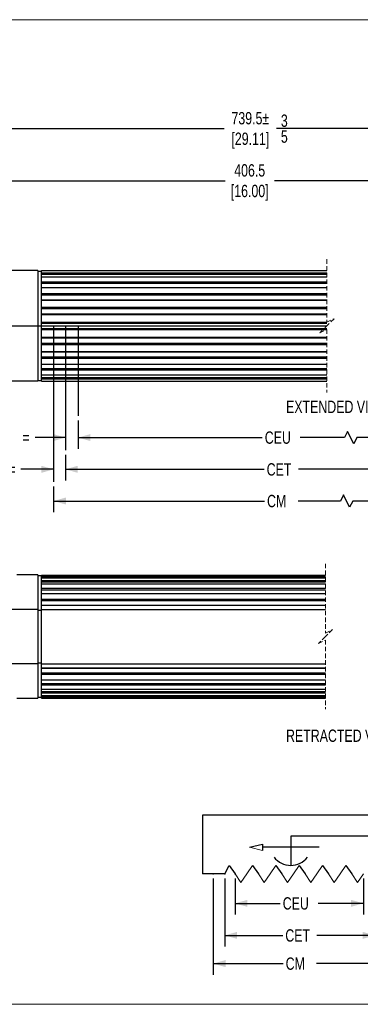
# Model space of a CAD drawing. Header units: millimetres. Extents: x 0 to 432, y 0 to 279.
# Tile 2 of 4: x 150 to 247, y 0 to 279. Entities that reach past the tile are written whole.
import ezdxf

# ---------------------------------------------------------------- set-up
doc = ezdxf.new("R2010")
doc.units = ezdxf.units.MM
doc.header["$PDSIZE"] = -1
doc.linetypes.add('HIDDEN', pattern=[1.905, 1.27, -0.635])
doc.layers.add('DIMENSIONS', color=140, linetype='Continuous', lineweight=25)
doc.layers.add('TEXT', color=140, linetype='Continuous', lineweight=25)
doc.styles.add('SLDTEXTSTYLE0', font='TXT', dxfattribs={"width": 0.75})
doc.dimstyles.new('SLDDIMSTYLE0', dxfattribs={"dimtxt": 3.5, "dimasz": 3.5, "dimexe": 0, "dimexo": 0.0625, "dimgap": 0.875, "dimtad": 0, "dimtih": 1, "dimtoh": 1, "dimdec": 1, "dimrnd": 1e-09, "dimzin": 12, "dimdsep": 46, "dimtxsty": 'SLDTEXTSTYLE0', "dimsah": 1, "dimcen": 0.09, "dimadec": 0, "dimazin": 3, "dimtfac": 1, "dimtdec": 1, "dimtofl": 0, "dimtmove": 0, "dimatfit": 3, "dimfxl": 0, "dimfrac": 2, "dimtolj": 1, "dimtzin": 12, "dimarcsym": 0})
doc.dimstyles.new('SLDDIMSTYLE5', dxfattribs={"dimtxt": 3.5, "dimasz": 3.5, "dimexe": 0, "dimexo": 0.0625, "dimgap": 0.875, "dimtad": 0, "dimtih": 1, "dimtoh": 1, "dimdec": 1, "dimrnd": 1e-09, "dimzin": 12, "dimdsep": 46, "dimtxsty": 'SLDTEXTSTYLE0', "dimsah": 1, "dimcen": 0.09, "dimadec": 0, "dimazin": 3, "dimtfac": 1, "dimtdec": 1, "dimtmove": 0, "dimatfit": 0, "dimfxl": 0, "dimfrac": 2, "dimtolj": 1, "dimtzin": 12, "dimarcsym": 0})

# ---------------------------------------------------------------- blocks, each defined once
blk = doc.blocks.new('_D')
at = {"layer": 'DIMENSIONS'}
for p, q in [((211.37, 35.72), (211.37, 25.48)), ((247.77, 35.72), (247.77, 25.48)), ((211.37, 28.65), (224.18, 28.65)), ((247.77, 28.65), (234.96, 28.65))]:
    blk.add_line(p, q, dxfattribs=at)
for points in [[(211.37, 28.65), (214.87, 27.65), (214.87, 29.65)], [(247.77, 28.65), (244.27, 29.65), (244.27, 27.65)]]:
    blk.add_solid(points, dxfattribs=at)
at = {"layer": 'DIMENSIONS', "insert": (224.89, 30.39), "char_height": 3.5, "attachment_point": 1, "style": 'SLDTEXTSTYLE0'}
blk.add_mtext('CEU', dxfattribs=at)
blk = doc.blocks.new('_D_1')
at = {"layer": 'DIMENSIONS'}
for p, q in [((208.44, 35.72), (208.44, 16.39)), ((251.07, 35.72), (251.07, 16.39)), ((208.44, 19.56), (224.91, 19.56)), ((251.07, 19.56), (234.61, 19.56))]:
    blk.add_line(p, q, dxfattribs=at)
for points in [[(208.44, 19.56), (211.94, 18.56), (211.94, 20.56)], [(251.07, 19.56), (247.57, 20.56), (247.57, 18.56)]]:
    blk.add_solid(points, dxfattribs=at)
at = {"layer": 'DIMENSIONS', "insert": (225.62, 21.29), "char_height": 3.5, "attachment_point": 1, "style": 'SLDTEXTSTYLE0'}
blk.add_mtext('CET', dxfattribs=at)
blk = doc.blocks.new('_D_2')
at = {"layer": 'DIMENSIONS'}
for p, q in [((205.14, 35.72), (205.14, 8.39)), ((254.38, 35.72), (254.38, 8.39)), ((205.14, 11.56), (225.01, 11.56)), ((254.38, 11.56), (234.51, 11.56))]:
    blk.add_line(p, q, dxfattribs=at)
for points in [[(205.14, 11.56), (208.64, 10.56), (208.64, 12.56)], [(254.38, 11.56), (250.88, 12.56), (250.88, 10.56)]]:
    blk.add_solid(points, dxfattribs=at)
at = {"layer": 'DIMENSIONS', "insert": (225.72, 13.29), "char_height": 3.5, "attachment_point": 1, "style": 'SLDTEXTSTYLE0'}
blk.add_mtext('CM', dxfattribs=at)
blk = doc.blocks.new('SW_NOTE_0_5')
at = {"layer": 'TEXT', "color": 0, "char_height": 3.5, "attachment_point": 1, "style": 'SLDTEXTSTYLE0'}
for s, insert in [('3', (0, 4.51)), ('5', (0, -0.01))]:
    blk.add_mtext(s, dxfattribs=dict(at, insert=insert))
blk = doc.blocks.new('SW_NOTE_0_6')
at = {"layer": 'TEXT', "color": 0, "char_height": 3.81, "attachment_point": 1, "style": 'SLDTEXTSTYLE0'}
for s, insert in [('NOTES:', (0, 4.91)), ('1. DIMENSIONS CAN BE CHANGED BY MANUFACTURER WITHOUT NOTICE.', (2.86, -4.94)), ('2. DIMENSIONS DO NOT IMPLY TOLERANCE.', (2.86, -14.79))]:
    blk.add_mtext(s, dxfattribs=dict(at, insert=insert))
blk = doc.blocks.new('SW_BROKEN_VIEW_1')
at = {"color": 0}
for p, q in [((0, 0), (167.85, 0)), ((90.26, 0), (90.26, -44.29)), ((93.6, 0), (93.6, -35.3)), ((97.2, 0), (97.2, -25.54))]:
    blk.add_line(p, q, dxfattribs=at)
blk = doc.blocks.new('_D_9')
at = {"layer": 'DIMENSIONS'}
for p, q in [((166.8, 165.71), (166.8, 157.65)), ((321.7, 165.71), (321.7, 157.65)), ((243.31, 162.57), (242.44, 160.82)), ((245.06, 159.07), (243.31, 162.57)), ((166.8, 160.82), (219.08, 160.82)), ((242.44, 160.82), (229.86, 160.82)), ((245.94, 160.82), (245.06, 159.07)), ((321.7, 160.82), (245.94, 160.82))]:
    blk.add_line(p, q, dxfattribs=at)
for points in [[(166.8, 160.82), (170.3, 159.82), (170.3, 161.82)], [(321.7, 160.82), (318.2, 161.82), (318.2, 159.82)]]:
    blk.add_solid(points, dxfattribs=at)
at = {"layer": 'DIMENSIONS', "insert": (219.79, 162.56), "char_height": 3.5, "attachment_point": 1, "style": 'SLDTEXTSTYLE0'}
blk.add_mtext('CEU', dxfattribs=at)
blk = doc.blocks.new('_D_10')
at = {"layer": 'DIMENSIONS'}
for p, q in [((163.2, 155.95), (163.2, 148.63)), ((326.07, 155.95), (326.07, 148.63)), ((163.2, 151.81), (219.62, 151.81)), ((273.52, 151.81), (229.32, 151.81)), ((274.39, 153.56), (273.52, 151.81)), ((276.14, 150.06), (274.39, 153.56)), ((277.02, 151.81), (276.14, 150.06)), ((326.07, 151.81), (277.02, 151.81))]:
    blk.add_line(p, q, dxfattribs=at)
for points in [[(163.2, 151.81), (166.7, 150.81), (166.7, 152.81)], [(326.07, 151.81), (322.57, 152.81), (322.57, 150.81)]]:
    blk.add_solid(points, dxfattribs=at)
at = {"layer": 'DIMENSIONS', "insert": (220.33, 153.54), "char_height": 3.5, "attachment_point": 1, "style": 'SLDTEXTSTYLE0'}
blk.add_mtext('CET', dxfattribs=at)
blk = doc.blocks.new('_D_11')
at = {"layer": 'DIMENSIONS'}
for p, q in [((159.86, 146.96), (159.86, 139.65)), ((330.69, 146.96), (330.69, 139.65)), ((159.86, 142.82), (219.72, 142.82)), ((241.25, 142.82), (229.22, 142.82)), ((242.13, 144.57), (241.25, 142.82)), ((243.88, 141.07), (242.13, 144.57)), ((244.75, 142.82), (243.88, 141.07)), ((330.69, 142.82), (244.75, 142.82))]:
    blk.add_line(p, q, dxfattribs=at)
for points in [[(159.86, 142.82), (163.36, 141.82), (163.36, 143.82)], [(330.69, 142.82), (327.19, 143.82), (327.19, 141.82)]]:
    blk.add_solid(points, dxfattribs=at)
at = {"layer": 'DIMENSIONS', "insert": (220.43, 144.56), "char_height": 3.5, "attachment_point": 1, "style": 'SLDTEXTSTYLE0'}
blk.add_mtext('CM', dxfattribs=at)
blk = doc.blocks.new('_D_14')
at = {"layer": 'DIMENSIONS'}
for p, q in [((166.8, 165.71), (166.8, 157.65)), ((163.2, 160.82), (154.57, 160.82)), ((166.8, 160.82), (173.15, 160.82))]:
    blk.add_line(p, q, dxfattribs=at)
for points in [[(163.2, 160.82), (159.7, 161.82), (159.7, 159.82)], [(166.8, 160.82), (170.3, 159.82), (170.3, 161.82)]]:
    blk.add_solid(points, dxfattribs=at)
at = {"layer": 'DIMENSIONS', "insert": (151.03, 162.56), "char_height": 3.5, "attachment_point": 1, "style": 'SLDTEXTSTYLE0'}
blk.add_mtext('=', dxfattribs=at)
blk = doc.blocks.new('_D_15')
at = {"layer": 'DIMENSIONS'}
for p, q in [((163.2, 155.95), (163.2, 148.63)), ((159.86, 151.81), (150.57, 151.81)), ((163.2, 151.81), (169.55, 151.81))]:
    blk.add_line(p, q, dxfattribs=at)
for points in [[(159.86, 151.81), (156.36, 152.81), (156.36, 150.81)], [(163.2, 151.81), (166.7, 150.81), (166.7, 152.81)]]:
    blk.add_solid(points, dxfattribs=at)
at = {"layer": 'DIMENSIONS', "insert": (147.03, 153.54), "char_height": 3.5, "attachment_point": 1, "style": 'SLDTEXTSTYLE0'}
blk.add_mtext('=', dxfattribs=at)
blk = doc.blocks.new('_D_22')
at = {"layer": 'Defpoints', "color": 0}
for p in [(69.6, 248.54), (69.6, 207.06), (383.29, 207.06)]:
    blk.add_point(p, dxfattribs=at)
at = {"layer": 'DIMENSIONS', "color": 0, "lineweight": -2}
for p, q in [((69.6, 207.13), (69.6, 248.54)), ((73.1, 248.54), (208.25, 248.54)), ((379.79, 248.54), (223.13, 248.54)), ((383.29, 207.13), (383.29, 248.54))]:
    blk.add_line(p, q, dxfattribs=at)
at = {"layer": 'DIMENSIONS', "color": 0}
for points in [[(73.1, 249.12), (73.1, 247.95), (69.6, 248.54)], [(379.79, 249.12), (379.79, 247.95), (383.29, 248.54)]]:
    blk.add_solid(points, dxfattribs=at)
at = {"layer": 'DIMENSIONS', "color": 0, "insert": (215.69, 253.2), "char_height": 3.5, "attachment_point": 2, "style": 'SLDTEXTSTYLE0'}
blk.add_mtext('\\A1;739.5%%P\\P[29.11]  ', dxfattribs=at)
blk = doc.blocks.new('_D_23')
at = {"layer": 'Defpoints', "color": 0}
for p in [(143.9, 233.72), (143.9, 206.22), (360.59, 205.22)]:
    blk.add_point(p, dxfattribs=at)
at = {"layer": 'DIMENSIONS', "color": 0, "lineweight": -2}
for p, q in [((143.9, 206.29), (143.9, 233.72)), ((147.4, 233.72), (208.51, 233.72)), ((357.09, 233.72), (222.51, 233.72)), ((360.59, 205.29), (360.59, 233.72))]:
    blk.add_line(p, q, dxfattribs=at)
at = {"layer": 'DIMENSIONS', "color": 0}
for points in [[(147.4, 234.31), (147.4, 233.14), (143.9, 233.72)], [(357.09, 234.31), (357.09, 233.14), (360.59, 233.72)]]:
    blk.add_solid(points, dxfattribs=at)
at = {"layer": 'DIMENSIONS', "color": 0, "insert": (215.51, 238.39), "char_height": 3.5, "width": 10.5, "attachment_point": 2, "style": 'SLDTEXTSTYLE0'}
blk.add_mtext('\\A1;406.5\\P[16.00]', dxfattribs=at)

msp = doc.modelspace()

# ---------------------------------------------------------------- linework, layer by layer
at = {"color": 7, "linetype": 'Continuous', "lineweight": 18}
for p, q in [((0, 279.4), (431.8, 279.4)), ((0, 0), (431.8, 0))]:
    msp.add_line(p, q, dxfattribs=at)
at = {"color": 7, "linetype": 'HIDDEN', "lineweight": 18}
for p, q in [((237.44605, 211.39918), (237.44605, 193.52418)), ((237.44605, 193.52418), (239.44605, 194.52418)), ((239.44605, 194.52418), (237.44605, 192.52418)), ((237.44605, 192.52418), (235.44605, 190.52418)), ((235.44605, 190.52418), (237.44605, 191.52418)), ((237.44605, 191.52418), (237.44605, 173.64919)), ((237.00497, 124.99036), (237.00497, 105.348)), ((237.00497, 105.348), (239.00497, 106.348)), ((239.00497, 106.348), (237.00497, 104.348)), ((237.00497, 104.348), (235.00497, 102.348)), ((235.00497, 102.348), (237.00497, 103.348)), ((237.00497, 103.348), (237.00497, 83.70564))]:
    msp.add_line(p, q, dxfattribs=at)
for p, q in [((155.3989, 208.22418), (145.89889, 208.22418)), ((155.3989, 208.22418), (155.3989, 176.82418)), ((155.3989, 208.02418), (156.3989, 208.02418)), ((156.3989, 208.22418), (237.44605, 208.22418)), ((156.3989, 207.60269), (156.3989, 208.22418)), ((156.3989, 207.60269), (237.44605, 207.60269)), ((156.3989, 207.20677), (156.3989, 207.60269)), ((156.3989, 206.40787), (156.3989, 207.20677)), ((156.3989, 207.20677), (237.44605, 207.20677)), ((156.3989, 206.40787), (237.44605, 206.40787)), ((156.3989, 205.00607), (156.3989, 206.40787)), ((156.3989, 205.00607), (237.44605, 205.00607)), ((156.3989, 204.60329), (156.3989, 205.00607)), ((156.3989, 203.4393), (156.3989, 204.60329)), ((156.3989, 204.60329), (237.44605, 204.60329)), ((156.3989, 203.4393), (237.44605, 203.4393)), ((156.3989, 203.41819), (156.3989, 203.4393)), ((156.3989, 203.41819), (237.44605, 203.41819)), ((156.3989, 201.66791), (156.3989, 203.41819)), ((156.3989, 201.66791), (237.44605, 201.66791)), ((156.3989, 201.2822), (156.3989, 201.66791)), ((156.3989, 199.89924), (156.3989, 201.2822)), ((156.3989, 201.2822), (237.44605, 201.2822)), ((156.3989, 199.89924), (237.44605, 199.89924)), ((156.3989, 199.78132), (156.3989, 199.89924)), ((156.3989, 199.78132), (237.44605, 199.78132)), ((156.3989, 197.78654), (156.3989, 199.78132)), ((156.3989, 197.78654), (237.44605, 197.78654)), ((156.3989, 197.44081), (156.3989, 197.78654)), ((156.3989, 195.92104), (156.3989, 197.44081)), ((156.3989, 197.44081), (237.44605, 197.44081)), ((156.3989, 195.92104), (237.44605, 195.92104)), ((156.3989, 195.71331), (156.3989, 195.92104)), ((156.3989, 193.59253), (156.3989, 195.71331)), ((156.3989, 195.71331), (237.44605, 195.71331)), ((156.3989, 193.30734), (156.3989, 193.59253)), ((156.3989, 193.59253), (237.44605, 193.59253)), ((156.3989, 191.74103), (156.3989, 193.30734)), ((156.3989, 193.30734), (237.44605, 193.30734)), ((156.3989, 191.45584), (156.3989, 191.74103)), ((156.3989, 191.74103), (237.44605, 191.74103)), ((156.3989, 191.45584), (237.44605, 191.45584)), ((156.3989, 189.33506), (156.3989, 191.45584)), ((156.3989, 189.33506), (237.44605, 189.33506)), ((156.3989, 189.12733), (156.3989, 189.33506)), ((156.3989, 187.60755), (156.3989, 189.12733)), ((156.3989, 189.12733), (237.44605, 189.12733)), ((156.3989, 187.60755), (237.44605, 187.60755)), ((156.3989, 187.26183), (156.3989, 187.60755)), ((156.3989, 187.26183), (237.44605, 187.26183)), ((156.3989, 185.26705), (156.3989, 187.26183)), ((156.3989, 185.26705), (237.44605, 185.26705)), ((156.3989, 185.14913), (156.3989, 185.26705)), ((156.3989, 183.76617), (156.3989, 185.14913)), ((156.3989, 185.14913), (237.44605, 185.14913)), ((156.3989, 183.76617), (237.44605, 183.76617)), ((156.3989, 183.38046), (156.3989, 183.76617)), ((156.3989, 183.38046), (237.44605, 183.38046)), ((156.3989, 181.63018), (156.3989, 183.38046)), ((156.3989, 181.63018), (237.44605, 181.63018)), ((156.3989, 181.60907), (156.3989, 181.63018)), ((156.3989, 180.44508), (156.3989, 181.60907)), ((156.3989, 181.60907), (237.44605, 181.60907)), ((156.3989, 180.44508), (237.44605, 180.44508)), ((156.3989, 180.0423), (156.3989, 180.44508)), ((156.3989, 180.0423), (237.44605, 180.0423)), ((156.3989, 178.6405), (156.3989, 180.0423)), ((155.3989, 176.82418), (145.89889, 176.82418)), ((155.3989, 177.02418), (156.3989, 177.02418)), ((156.3989, 177.8416), (156.3989, 178.6405)), ((156.3989, 178.6405), (237.44605, 178.6405)), ((156.3989, 177.8416), (237.44605, 177.8416)), ((156.3989, 177.44567), (156.3989, 177.8416)), ((156.3989, 177.44567), (237.44605, 177.44567)), ((156.3989, 176.82418), (156.3989, 177.44567)), ((156.3989, 176.82418), (237.44605, 176.82418)), ((155.37103, 121.848), (149.37102, 121.848)), ((155.37103, 121.848), (155.37103, 112.07846)), ((156.37104, 121.548), (155.37103, 121.548)), ((156.37104, 121.81536), (237.00497, 121.81536)), ((156.37104, 121.55496), (156.37104, 121.81536)), ((156.37104, 121.55496), (237.00497, 121.55496)), ((156.37104, 121.20924), (156.37104, 121.55496)), ((156.37104, 121.03805), (156.37104, 121.20924)), ((156.37104, 121.20924), (237.00497, 121.20924)), ((156.37104, 121.03805), (237.00497, 121.03805)), ((156.37104, 120.27232), (156.37104, 121.03805)), ((156.37104, 120.27232), (237.00497, 120.27232)), ((156.37104, 119.88662), (156.37104, 120.27232)), ((156.37104, 119.2692), (156.37104, 119.88662)), ((156.37104, 119.88662), (237.00497, 119.88662)), ((156.37104, 119.2692), (237.00497, 119.2692)), ((156.37104, 118.04364), (156.37104, 119.2692)), ((156.37104, 118.04364), (237.00497, 118.04364)), ((156.37104, 117.64086), (156.37104, 118.04364)), ((156.37104, 116.6285), (156.37104, 117.64086)), ((156.37104, 117.64086), (237.00497, 117.64086)), ((156.37104, 116.5928), (156.37104, 117.64086)), ((156.37104, 116.61391), (237.00497, 116.61391)), ((156.37104, 115.00133), (156.37104, 116.61391)), ((156.37104, 115.00133), (237.00497, 115.00133)), ((156.37104, 114.60541), (156.37104, 115.00133)), ((156.37104, 113.30688), (156.37104, 114.60541)), ((156.37104, 114.60541), (237.00497, 114.60541)), ((155.37103, 112.07846), (145.87102, 112.07846)), ((155.37103, 112.07846), (155.37103, 96.61754)), ((155.37103, 111.80387), (156.37104, 111.80387)), ((156.37104, 113.30688), (237.00497, 113.30688)), ((156.37104, 113.22992), (156.37104, 113.30688)), ((156.37104, 113.22992), (237.00497, 113.22992)), ((156.37104, 112.07846), (156.37104, 113.22992)), ((156.37104, 112.07846), (237.00497, 112.07846)), ((156.37104, 96.61754), (156.37104, 112.07846)), ((155.37103, 96.61754), (145.87102, 96.61754)), ((155.37103, 96.89213), (156.37104, 96.89213)), ((155.37103, 96.61754), (155.37103, 86.848)), ((156.37104, 96.61754), (237.00497, 96.61754)), ((156.37104, 95.46608), (156.37104, 96.61754)), ((156.37104, 95.46608), (237.00497, 95.46608)), ((156.37104, 95.38912), (156.37104, 95.46608)), ((156.37104, 94.09059), (156.37104, 95.38912)), ((156.37104, 95.38912), (237.00497, 95.38912)), ((156.37104, 94.09059), (237.00497, 94.09059)), ((156.37104, 93.69467), (156.37104, 94.09059)), ((156.37104, 93.69467), (237.00497, 93.69467)), ((156.37104, 92.08209), (156.37104, 93.69467)), ((156.37104, 91.05514), (156.37104, 92.1032)), ((156.37104, 92.08209), (237.00497, 92.08209)), ((156.37104, 91.05514), (156.37104, 92.0675)), ((156.37104, 91.05514), (237.00497, 91.05514)), ((156.37104, 90.65236), (156.37104, 91.05514)), ((156.37104, 90.65236), (237.00497, 90.65236)), ((156.37104, 89.4268), (156.37104, 90.65236)), ((156.37104, 88.80938), (156.37104, 89.4268)), ((156.37104, 89.4268), (237.00497, 89.4268)), ((149.37102, 86.848), (155.37103, 86.848)), ((155.37103, 87.148), (156.37104, 87.148)), ((156.37104, 88.80938), (237.00497, 88.80938)), ((156.37104, 88.42368), (156.37104, 88.80938)), ((156.37104, 88.42368), (237.00497, 88.42368)), ((156.37104, 87.65795), (156.37104, 88.42368)), ((156.37104, 87.48676), (156.37104, 87.65795)), ((156.37104, 87.65795), (237.00497, 87.65795)), ((156.37104, 87.48676), (237.00497, 87.48676)), ((156.37104, 87.14104), (156.37104, 87.48676)), ((156.37104, 87.14104), (237.00497, 87.14104)), ((156.37104, 86.88064), (156.37104, 87.14104)), ((156.37104, 86.88064), (237.00497, 86.88064))]:
    msp.add_line(p, q)
at = {"layer": 'DIMENSIONS'}
for p, q in [((269.39184, 53.62815), (202.12492, 53.62815)), ((202.12492, 53.62815), (202.12492, 36.99496)), ((227.16771, 47.74895), (227.16771, 39.41333)), ((269.46778, 47.74895), (227.16771, 47.74895)), ((215.44311, 44.55996), (219.14906, 45.47651)), ((219.14906, 45.47651), (219.14906, 43.6434)), ((235.18636, 44.55996), (219.14906, 44.55996)), ((208.44392, 36.99496), (209.71973, 39.41333)), ((209.71973, 39.41333), (211.3739, 36.99496)), ((216.33642, 39.41333), (217.99059, 36.99496)), ((222.95311, 39.41333), (224.60729, 36.99496)), ((229.5698, 39.41333), (231.22398, 36.99496)), ((236.1865, 39.41333), (237.84067, 36.99496)), ((242.80319, 39.41333), (244.45736, 36.99496)), ((208.44392, 36.99496), (202.12492, 36.99496))]:
    msp.add_line(p, q, dxfattribs=at)
at = {"layer": 'DIMENSIONS', "color": 140, "linetype": 'Continuous', "lineweight": 18}
for p, q in [((215.44311, 44.55996), (219.14906, 43.6434)), ((216.33642, 39.41333), (214.68225, 36.99496)), ((222.95311, 39.41333), (221.29894, 36.99496)), ((229.5698, 39.41333), (227.91563, 36.99496)), ((236.1865, 39.41333), (234.53232, 36.99496)), ((242.80319, 39.41333), (241.14901, 36.99496)), ((213.02808, 34.57659), (211.3739, 36.99496)), ((213.02808, 34.57659), (214.68225, 36.99496)), ((219.64477, 34.57659), (217.99059, 36.99496)), ((219.64477, 34.57659), (221.29894, 36.99496)), ((226.26146, 34.57659), (224.60729, 36.99496)), ((226.26146, 34.57659), (227.91563, 36.99496)), ((232.87815, 34.57659), (231.22398, 36.99496)), ((232.87815, 34.57659), (234.53232, 36.99496)), ((239.49484, 34.57659), (237.84067, 36.99496)), ((239.49484, 34.57659), (241.14901, 36.99496)), ((246.11153, 34.57659), (244.45736, 36.99496)), ((246.11153, 34.57659), (247.76571, 36.99496))]:
    msp.add_line(p, q, dxfattribs=at)
at = {"layer": 'DIMENSIONS'}
msp.add_arc((227.16771, 45.41186), 5.99853, 217.6656212, 322.3343788, dxfattribs=at)
for p in [(205.13557, 36.99496), (208.44392, 36.99496), (211.3739, 36.99496)]:
    msp.add_point(p, dxfattribs=at)

# ---------------------------------------------------------------- block references
at = {"color": 7, "linetype": 'Continuous'}
msp.add_blockref('SW_BROKEN_VIEW_1', (69.5989, 192.52418), dxfattribs=at)
at = {"layer": 'TEXT'}
for name, p in [('SW_NOTE_0_5', (224.36514, 247.98427)), ('SW_NOTE_0_6', (4.85591, 24.97303))]:
    msp.add_blockref(name, p, dxfattribs=at)

# ---------------------------------------------------------------- texts
at = {"layer": 'TEXT', "char_height": 3.5, "attachment_point": 1, "style": 'SLDTEXTSTYLE0'}
for s, insert in [('EXTENDED VIEW', (225.82718, 171.28757)), ('RETRACTED VIEW', (225.82688, 77.97206))]:
    msp.add_mtext(s, dxfattribs=dict(at, insert=insert))

# ---------------------------------------------------------------- dimensions: what is measured, and where the dimension line sits
at = {"layer": 'DIMENSIONS'}
for base, p1, p2, text, dimstyle, picture, middle in [((69.59889, 248.53623), (383.2881, 207.06418), (69.59889, 207.06418), '739.5%%P\\P[29.11]  ', 'SLDDIMSTYLE0', '_D_22', (215.69222, 248.53623)), ((143.89889, 233.72418), (360.5881, 205.22418), (143.89889, 206.22418), '406.5\\P[16.00]', 'SLDDIMSTYLE0', '_D_23', (215.51292, 233.72418)), ((163.20187, 160.82418), (166.7983, 166.98221), (163.20187, 157.22044), '=', 'SLDDIMSTYLE5', '_D_14', (152.44785, 160.82418)), ((321.7021, 160.82418), (166.7983, 166.98221), (321.7021, 166.98221), 'CEU', 'SLDDIMSTYLE0', '_D_9', (224.46978, 160.82418)), ((159.86231, 151.80961), (163.20187, 157.22044), (159.86231, 148.22934), '=', 'SLDDIMSTYLE5', '_D_15', (148.44179, 151.80961)), ((326.0692, 151.80961), (163.20187, 157.22044), (326.0692, 157.22044), 'CET', 'SLDDIMSTYLE0', '_D_10', (224.46978, 151.80961)), ((330.6932, 142.82418), (159.86231, 148.22934), (330.6932, 148.22934), 'CM', 'SLDDIMSTYLE0', '_D_11', (224.46978, 142.82418)), ((254.3824, 11.5612), (205.13557, 36.99496), (254.3824, 36.99496), 'CM', 'SLDDIMSTYLE0', '_D_2', (229.75898, 11.5612)), ((247.76571, 28.65254), (211.3739, 36.99496), (247.76571, 36.99496), 'CEU', 'SLDDIMSTYLE0', '_D', (229.5698, 28.65254))]:
    dim = msp.add_linear_dim(base=base, p1=p1, p2=p2, text=text, dimstyle=dimstyle, dxfattribs=at)
    dim.commit()
    dim.dimension.update_dxf_attribs({"geometry": picture, "text_midpoint": middle, "dimtype": 160})
dim = msp.add_linear_dim(base=(251.07405, 19.56012), p1=(208.44392, 36.99496), p2=(251.07405, 36.99496), angle=0, text='CET', dimstyle='SLDDIMSTYLE0', dxfattribs=at)
dim.commit()
dim.dimension.update_dxf_attribs({"geometry": '_D_1', "text_midpoint": (229.75898, 19.56012), "dimtype": 160})

doc.saveas('drawing.dxf')
